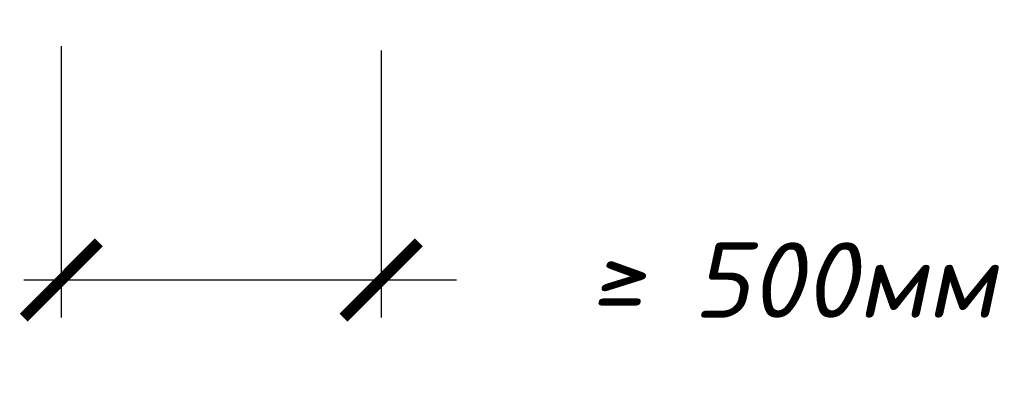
# Model space of a CAD drawing. Header units: inches. Extents: x 47 to 4151, y -1120 to 1902.
# Tile 93 of 93: x 4125 to 4151, y -571 to -561. Entities that reach past the tile are written whole.
import ezdxf

# ---------------------------------------------------------------- set-up
doc = ezdxf.new("R2010")
doc.units = ezdxf.units.IN
doc.header["$LTSCALE"] = 10
doc.header["$MEASUREMENT"] = 0
doc.layers.add('DUBEL', color=142, linetype='Continuous')
doc.layers.add('ndp', color=242, linetype='Continuous')
doc.styles.add('style2', font='romans.shx', dxfattribs={"oblique": 12})
doc.dimstyles.new('1', dxfattribs={"dimtxt": 2, "dimasz": 2, "dimexe": 1, "dimexo": 0.7, "dimgap": 2, "dimtad": 0, "dimtih": 1, "dimtoh": 1, "dimdec": 4, "dimzin": 0, "dimdsep": 46, "dimtxsty": 'style2', "dimblk": 'ARCHTICK', "dimcen": 1.5, "dimdle": 1, "dimadec": 0, "dimazin": 0, "dimtfac": 1, "dimtdec": 4, "dimtofl": 0, "dimtmove": 0, "dimatfit": 2, "dimldrblk": 'DOTSMALL', "dimfxl": 1, "dimtolj": 1, "dimtzin": 0, "dimarcsym": 0})

# ---------------------------------------------------------------- blocks, each defined once
blk = doc.blocks.new('_ArchTick')
at = {"layer": 'DUBEL', "color": 0, "const_width": 0.15}
blk.add_lwpolyline([(-0.5, -0.5), (0.5, 0.5)], dxfattribs=at)
blk = doc.blocks.new('*D365')
at = {"layer": 'Defpoints', "color": 0, "lineweight": 40}
for p in [(4126.309, -561.381), (4134.81, -561.5), (4134.81, -568.293)]:
    blk.add_point(p, dxfattribs=at)
at = {"layer": 'ndp', "color": 0, "lineweight": -2}
for p, q in [((4126.309, -562.081), (4126.309, -569.293)), ((4134.81, -562.2), (4134.81, -569.293)), ((4125.309, -568.293), (4134.81, -568.293)), ((4134.81, -568.293), (4136.81, -568.293))]:
    blk.add_line(p, q, dxfattribs=at)
at = {"layer": 'ndp', "color": 0, "lineweight": -2, "xscale": 2, "yscale": 2, "zscale": 2, "rotation": 180}
blk.add_blockref('_ArchTick', (4126.309, -568.293), dxfattribs=at)
at = {"layer": 'ndp', "color": 0, "lineweight": -2, "xscale": 2, "yscale": 2, "zscale": 2}
blk.add_blockref('_ArchTick', (4134.81, -568.293), dxfattribs=at)
at = {"layer": 'ndp', "color": 0, "insert": (4145.743, -568.293), "char_height": 2, "attachment_point": 5, "style": 'style2'}
blk.add_mtext('\\A1;{\\fRomanS|b0|i0|c204|p2;≥ 500мм}', dxfattribs=at)
blk = doc.blocks.new('_DotSmall')
at = {"layer": 'DUBEL', "color": 0, "const_width": 0.5}
blk.add_lwpolyline([(-0.0625, 0, 1), (0.0625, 0, 1)], format="xyb", close=True, dxfattribs=at)

msp = doc.modelspace()

# ---------------------------------------------------------------- dimensions: what is measured, and where the dimension line sits
at = {"layer": 'ndp'}
dim = msp.add_linear_dim(base=(4134.810412, -568.29268), p1=(4126.308698, -561.38117), p2=(4134.810412, -561.500334), text='{\\fRomanS|b0|i0|c204|p2;≥ 500мм}', dimstyle='1', override={"dimtmove": 0}, dxfattribs=at)
dim.commit()
dim.dimension.update_dxf_attribs({"geometry": '*D365', "text_midpoint": (4145.743277, -568.29268), "dimtype": 160})

doc.saveas('drawing.dxf')
